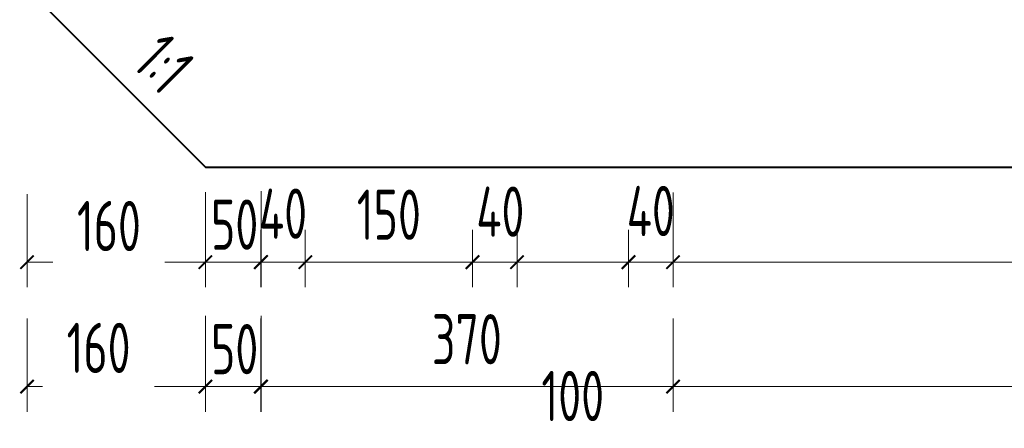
# Model space of a CAD drawing. Header units: millimetres. Extents: x 65530 to 130460, y -103607 to -18875.
# Tile 47 of 73: x 87718 to 88601, y -46671 to -46305. Entities that reach past the tile are written whole.
import ezdxf

# ---------------------------------------------------------------- set-up
doc = ezdxf.new("R2010")
doc.units = ezdxf.units.MM
doc.header["$LTSCALE"] = 0.5
doc.layers.add('标注线', color=4, linetype='Continuous', lineweight=13)
doc.layers.add('粗线', color=1, linetype='Continuous', lineweight=40)
doc.styles.add('HzTxt', font='tssdeng.shx', dxfattribs={"width": 0.7, "bigfont": 'hztxt.shx'})
doc.dimstyles.new('1bi150', dxfattribs={"dimtxt": 45, "dimasz": 22.5, "dimexe": 22.5, "dimexo": 22.5, "dimgap": 20, "dimtad": 1, "dimdec": 0, "dimtxsty": 'HzTxt', "dimblk": 'ARCHTICK', "dimcen": 2.5, "dimclrd": 256, "dimclre": 256, "dimclrt": 256, "dimadec": 0, "dimazin": 0, "dimtfac": 1, "dimtdec": 0, "dimtmove": 2, "dimatfit": 2, "dimfxl": 0, "dimlwd": -1, "dimlwe": -1, "dimarcsym": 0})

# ---------------------------------------------------------------- blocks, each defined once
blk = doc.blocks.new('_ArchTick')
at = {"color": 0, "linetype": 'ByBlock', "const_width": 0.15}
blk.add_lwpolyline([(-0.5, -0.5), (0.5, 0.5)], dxfattribs=at)
blk = doc.blocks.new('*D9')
at = {"layer": 'Defpoints', "color": 0}
for p in [(88304.1, -46437.32), (89464.27, -46442.34), (89464.27, -46522.33)]:
    blk.add_point(p, dxfattribs=at)
at = {"layer": '标注线'}
for p, q in [((88304.1, -46459.82), (88304.1, -46544.83)), ((89464.27, -46464.84), (89464.27, -46544.83)), ((88304.1, -46522.33), (89464.27, -46522.33))]:
    blk.add_line(p, q, dxfattribs=at)
at = {"layer": '标注线', "xscale": 12, "yscale": 12, "zscale": 12, "rotation": 180}
blk.add_blockref('_ArchTick', (88304.1, -46522.33), dxfattribs=at)
at = {"layer": '标注线', "xscale": 12, "yscale": 12, "zscale": 12}
blk.add_blockref('_ArchTick', (89464.27, -46522.33), dxfattribs=at)
at = {"layer": '标注线', "insert": (88884.19, -46479.83), "char_height": 45, "attachment_point": 5, "style": 'HzTxt'}
blk.add_mtext('1160', dxfattribs=at)
blk = doc.blocks.new('*D10')
at = {"layer": 'Defpoints', "color": 0}
for p in [(91624.43, -46544.83), (88304.1, -46590.21), (88304.1, -46633.9)]:
    blk.add_point(p, dxfattribs=at)
at = {"layer": '标注线'}
for p, q in [((91624.43, -46567.33), (91624.43, -46656.4)), ((88304.1, -46612.71), (88304.1, -46656.4)), ((91624.43, -46633.9), (88304.1, -46633.9))]:
    blk.add_line(p, q, dxfattribs=at)
at = {"layer": '标注线', "xscale": 12, "yscale": 12, "zscale": 12, "rotation": 180}
blk.add_blockref('_ArchTick', (88304.1, -46633.9), dxfattribs=at)
at = {"layer": '标注线', "xscale": 12, "yscale": 12, "zscale": 12}
blk.add_blockref('_ArchTick', (91624.43, -46633.9), dxfattribs=at)
at = {"layer": '标注线', "insert": (89964.27, -46591.4), "char_height": 45, "attachment_point": 5, "style": 'HzTxt'}
blk.add_mtext('3320', dxfattribs=at)
blk = doc.blocks.new('*D39')
at = {"layer": 'Defpoints', "color": 0}
for p in [(87884.43, -46437.24), (87934.43, -46436.31), (87934.43, -46522.31)]:
    blk.add_point(p, dxfattribs=at)
at = {"layer": '标注线'}
for p, q in [((87884.43, -46459.74), (87884.43, -46544.81)), ((87934.43, -46458.81), (87934.43, -46544.81)), ((87884.43, -46522.31), (87934.43, -46522.31))]:
    blk.add_line(p, q, dxfattribs=at)
at = {"layer": '标注线', "xscale": 12, "yscale": 12, "zscale": 12, "rotation": 180}
blk.add_blockref('_ArchTick', (87884.43, -46522.31), dxfattribs=at)
at = {"layer": '标注线', "xscale": 12, "yscale": 12, "zscale": 12}
blk.add_blockref('_ArchTick', (87934.43, -46522.31), dxfattribs=at)
at = {"layer": '标注线', "insert": (87910.67, -46488.7), "char_height": 45, "attachment_point": 5, "style": 'HzTxt'}
blk.add_mtext('50', dxfattribs=at)
blk = doc.blocks.new('*D40')
at = {"layer": 'Defpoints', "color": 0}
for p in [(87884.43, -46548.82), (87934.43, -46547.89), (87934.43, -46633.88)]:
    blk.add_point(p, dxfattribs=at)
at = {"layer": '标注线'}
for p, q in [((87884.43, -46571.32), (87884.43, -46656.38)), ((87934.43, -46570.39), (87934.43, -46656.38)), ((87884.43, -46633.88), (87934.43, -46633.88))]:
    blk.add_line(p, q, dxfattribs=at)
at = {"layer": '标注线', "xscale": 12, "yscale": 12, "zscale": 12, "rotation": 180}
blk.add_blockref('_ArchTick', (87884.43, -46633.88), dxfattribs=at)
at = {"layer": '标注线', "xscale": 12, "yscale": 12, "zscale": 12}
blk.add_blockref('_ArchTick', (87934.43, -46633.88), dxfattribs=at)
at = {"layer": '标注线', "insert": (87910.67, -46600.28), "char_height": 45, "attachment_point": 5, "style": 'HzTxt'}
blk.add_mtext('50', dxfattribs=at)
blk = doc.blocks.new('*D140')
at = {"layer": 'Defpoints', "color": 0}
for p in [(88264.1, -46470.74), (88304.1, -46470.74), (88264.1, -46522.31)]:
    blk.add_point(p, dxfattribs=at)
at = {"layer": '标注线'}
for p, q in [((88264.1, -46493.24), (88264.1, -46544.81)), ((88304.1, -46493.24), (88304.1, -46544.81)), ((88304.1, -46522.31), (88264.1, -46522.31))]:
    blk.add_line(p, q, dxfattribs=at)
at = {"layer": '标注线', "xscale": 12, "yscale": 12, "zscale": 12, "rotation": 180}
blk.add_blockref('_ArchTick', (88264.1, -46522.31), dxfattribs=at)
at = {"layer": '标注线', "xscale": 12, "yscale": 12, "zscale": 12}
blk.add_blockref('_ArchTick', (88304.1, -46522.31), dxfattribs=at)
at = {"layer": '标注线', "insert": (88284.1, -46476.49), "char_height": 45, "attachment_point": 5, "style": 'HzTxt'}
blk.add_mtext('40', dxfattribs=at)
blk = doc.blocks.new('*D141')
at = {"layer": 'Defpoints', "color": 0}
for p in [(88164.1, -46470.74), (88264.1, -46470.74), (88164.1, -46522.31)]:
    blk.add_point(p, dxfattribs=at)
at = {"layer": '标注线'}
for p, q in [((88164.1, -46493.24), (88164.1, -46544.81)), ((88264.1, -46493.24), (88264.1, -46544.81)), ((88264.1, -46522.31), (88164.1, -46522.31))]:
    blk.add_line(p, q, dxfattribs=at)
at = {"layer": '标注线', "xscale": 12, "yscale": 12, "zscale": 12, "rotation": 180}
blk.add_blockref('_ArchTick', (88164.1, -46522.31), dxfattribs=at)
at = {"layer": '标注线', "xscale": 12, "yscale": 12, "zscale": 12}
blk.add_blockref('_ArchTick', (88264.1, -46522.31), dxfattribs=at)
at = {"layer": '标注线', "insert": (88214.1, -46642.31), "char_height": 45, "attachment_point": 5, "style": 'HzTxt'}
blk.add_mtext('100', dxfattribs=at)
blk = doc.blocks.new('*D142')
at = {"layer": 'Defpoints', "color": 0}
for p in [(88124.1, -46470.74), (88164.1, -46470.74), (88124.1, -46522.31)]:
    blk.add_point(p, dxfattribs=at)
at = {"layer": '标注线'}
for p, q in [((88124.1, -46493.24), (88124.1, -46544.81)), ((88164.1, -46493.24), (88164.1, -46544.81)), ((88164.1, -46522.31), (88124.1, -46522.31))]:
    blk.add_line(p, q, dxfattribs=at)
at = {"layer": '标注线', "xscale": 12, "yscale": 12, "zscale": 12, "rotation": 180}
blk.add_blockref('_ArchTick', (88124.1, -46522.31), dxfattribs=at)
at = {"layer": '标注线', "xscale": 12, "yscale": 12, "zscale": 12}
blk.add_blockref('_ArchTick', (88164.1, -46522.31), dxfattribs=at)
at = {"layer": '标注线', "insert": (88149.1, -46477.08), "char_height": 45, "attachment_point": 5, "style": 'HzTxt'}
blk.add_mtext('40', dxfattribs=at)
blk = doc.blocks.new('*D143')
at = {"layer": 'Defpoints', "color": 0}
for p in [(87974.1, -46470.74), (88124.1, -46470.74), (87974.1, -46522.31)]:
    blk.add_point(p, dxfattribs=at)
at = {"layer": '标注线'}
for p, q in [((87974.1, -46493.24), (87974.1, -46544.81)), ((88124.1, -46493.24), (88124.1, -46544.81)), ((88124.1, -46522.31), (87974.1, -46522.31))]:
    blk.add_line(p, q, dxfattribs=at)
at = {"layer": '标注线', "xscale": 12, "yscale": 12, "zscale": 12, "rotation": 180}
blk.add_blockref('_ArchTick', (87974.1, -46522.31), dxfattribs=at)
at = {"layer": '标注线', "xscale": 12, "yscale": 12, "zscale": 12}
blk.add_blockref('_ArchTick', (88124.1, -46522.31), dxfattribs=at)
at = {"layer": '标注线', "insert": (88049.1, -46479.81), "char_height": 45, "attachment_point": 5, "style": 'HzTxt'}
blk.add_mtext('150', dxfattribs=at)
blk = doc.blocks.new('*D144')
at = {"layer": 'Defpoints', "color": 0}
for p in [(87934.1, -46470.74), (87974.1, -46470.74), (87934.1, -46522.31)]:
    blk.add_point(p, dxfattribs=at)
at = {"layer": '标注线'}
for p, q in [((87934.1, -46493.24), (87934.1, -46544.81)), ((87974.1, -46493.24), (87974.1, -46544.81)), ((87974.1, -46522.31), (87934.1, -46522.31))]:
    blk.add_line(p, q, dxfattribs=at)
at = {"layer": '标注线', "xscale": 12, "yscale": 12, "zscale": 12, "rotation": 180}
blk.add_blockref('_ArchTick', (87934.1, -46522.31), dxfattribs=at)
at = {"layer": '标注线', "xscale": 12, "yscale": 12, "zscale": 12}
blk.add_blockref('_ArchTick', (87974.1, -46522.31), dxfattribs=at)
at = {"layer": '标注线', "insert": (87954.1, -46478.9), "char_height": 45, "attachment_point": 5, "style": 'HzTxt'}
blk.add_mtext('40', dxfattribs=at)
blk = doc.blocks.new('*D145')
at = {"layer": 'Defpoints', "color": 0}
for p in [(87934.1, -46550.32), (88304.1, -46550.32), (87934.1, -46633.88)]:
    blk.add_point(p, dxfattribs=at)
at = {"layer": '标注线'}
for p, q in [((87934.1, -46572.82), (87934.1, -46656.38)), ((88304.1, -46572.82), (88304.1, -46656.38)), ((88304.1, -46633.88), (87934.1, -46633.88))]:
    blk.add_line(p, q, dxfattribs=at)
at = {"layer": '标注线', "xscale": 12, "yscale": 12, "zscale": 12, "rotation": 180}
blk.add_blockref('_ArchTick', (87934.1, -46633.88), dxfattribs=at)
at = {"layer": '标注线', "xscale": 12, "yscale": 12, "zscale": 12}
blk.add_blockref('_ArchTick', (88304.1, -46633.88), dxfattribs=at)
at = {"layer": '标注线', "insert": (88119.1, -46591.38), "char_height": 45, "attachment_point": 5, "style": 'HzTxt'}
blk.add_mtext('370', dxfattribs=at)
blk = doc.blocks.new('*D138')
at = {"layer": 'Defpoints', "color": 0}
for p in [(87724.43, -46438.85), (87884.43, -46437.24), (87884.43, -46522.31)]:
    blk.add_point(p, dxfattribs=at)
at = {"layer": '标注线'}
for p, q in [((87724.43, -46461.35), (87724.43, -46544.81)), ((87884.43, -46459.74), (87884.43, -46544.81)), ((87724.43, -46522.31), (87747.58, -46522.31)), ((87884.43, -46522.31), (87848.16, -46522.31))]:
    blk.add_line(p, q, dxfattribs=at)
at = {"layer": '标注线', "xscale": 12, "yscale": 12, "zscale": 12, "rotation": 180}
blk.add_blockref('_ArchTick', (87724.43, -46522.31), dxfattribs=at)
at = {"layer": '标注线', "xscale": 12, "yscale": 12, "zscale": 12}
blk.add_blockref('_ArchTick', (87884.43, -46522.31), dxfattribs=at)
at = {"layer": '标注线', "insert": (87797.87, -46489.94), "char_height": 45, "attachment_point": 5, "style": 'HzTxt'}
blk.add_mtext('160', dxfattribs=at)
blk = doc.blocks.new('*D139')
at = {"layer": 'Defpoints', "color": 0}
for p in [(87724.43, -46550.43), (87884.43, -46547.89), (87884.43, -46633.88)]:
    blk.add_point(p, dxfattribs=at)
at = {"layer": '标注线'}
for p, q in [((87884.43, -46570.39), (87884.43, -46656.38)), ((87724.43, -46572.93), (87724.43, -46656.38)), ((87724.43, -46633.88), (87738.31, -46633.88)), ((87884.43, -46633.88), (87838.89, -46633.88))]:
    blk.add_line(p, q, dxfattribs=at)
at = {"layer": '标注线', "xscale": 12, "yscale": 12, "zscale": 12, "rotation": 180}
blk.add_blockref('_ArchTick', (87724.43, -46633.88), dxfattribs=at)
at = {"layer": '标注线', "xscale": 12, "yscale": 12, "zscale": 12}
blk.add_blockref('_ArchTick', (87884.43, -46633.88), dxfattribs=at)
at = {"layer": '标注线', "insert": (87788.6, -46599.19), "char_height": 45, "attachment_point": 5, "style": 'HzTxt'}
blk.add_mtext('160', dxfattribs=at)

msp = doc.modelspace()

# ---------------------------------------------------------------- linework, layer by layer
at = {"layer": '粗线'}
for p, q in [((87724.43, -46277.24), (87884.43, -46437.24)), ((87884.43, -46437.24), (92044.44, -46437.26))]:
    msp.add_line(p, q, dxfattribs=at)

# ---------------------------------------------------------------- texts
at = {"layer": '标注线', "style": 'HzTxt', "width": 0.7}
msp.add_text('1:1', height=45, rotation=315, dxfattribs=at).set_placement((87817.26, -46346.11))

# ---------------------------------------------------------------- dimensions: what is measured, and where the dimension line sits
at = {"layer": '标注线'}
for base, p1, p2, angle, picture, middle in [((87884.43, -46522.31), (87724.43, -46438.85), (87884.43, -46437.24), 0, '*D138', (87797.87, -46489.94)), ((88124.1, -46522.31), (88164.1, -46470.74), (88124.1, -46470.74), 180, '*D142', (88149.1, -46477.08)), ((88264.1, -46522.31), (88304.1, -46470.74), (88264.1, -46470.74), 180, '*D140', (88284.1, -46476.49)), ((87934.1, -46522.31), (87974.1, -46470.74), (87934.1, -46470.74), 180, '*D144', (87954.1, -46478.9)), ((87884.43, -46633.88), (87724.43, -46550.43), (87884.43, -46547.89), 0, '*D139', (87788.6, -46599.19))]:
    dim = msp.add_linear_dim(base=base, p1=p1, p2=p2, angle=angle, dimstyle='1bi150', override={"dimasz": 12}, dxfattribs=at)
    dim.commit()
    dim.dimension.update_dxf_attribs({"geometry": picture, "text_midpoint": middle, "dimtype": 160})
for base, p1, p2, picture, middle in [((87934.43, -46522.31), (87884.43, -46437.24), (87934.43, -46436.31), '*D39', (87910.67, -46488.7)), ((87934.43, -46633.88), (87884.43, -46548.82), (87934.43, -46547.89), '*D40', (87910.67, -46600.28))]:
    dim = msp.add_linear_dim(base=base, p1=p1, p2=p2, dimstyle='1bi150', override={"dimasz": 12}, dxfattribs=at)
    dim.commit()
    dim.dimension.update_dxf_attribs({"geometry": picture, "text_midpoint": middle, "dimtype": 160})
for base, p1, p2, picture, middle in [((89464.27, -46522.33), (88304.1, -46437.32), (89464.27, -46442.34), '*D9', (88884.19, -46479.83)), ((88304.1, -46633.9), (91624.43, -46544.83), (88304.1, -46590.21), '*D10', (89964.27, -46591.4))]:
    dim = msp.add_linear_dim(base=base, p1=p1, p2=p2, dimstyle='1bi150', override={"dimasz": 12}, dxfattribs=at)
    dim.commit()
    dim.dimension.update_dxf_attribs({"geometry": picture, "text_midpoint": middle})
for base, p1, p2, picture, middle in [((87974.1, -46522.31), (88124.1, -46470.74), (87974.1, -46470.74), '*D143', (88049.1, -46479.81)), ((88164.1, -46522.31), (88264.1, -46470.74), (88164.1, -46470.74), '*D141', (88214.1, -46642.31)), ((87934.1, -46633.88), (88304.1, -46550.32), (87934.1, -46550.32), '*D145', (88119.1, -46591.38))]:
    dim = msp.add_linear_dim(base=base, p1=p1, p2=p2, angle=180, dimstyle='1bi150', override={"dimasz": 12}, dxfattribs=at)
    dim.commit()
    dim.dimension.update_dxf_attribs({"geometry": picture, "text_midpoint": middle})

doc.saveas('drawing.dxf')
